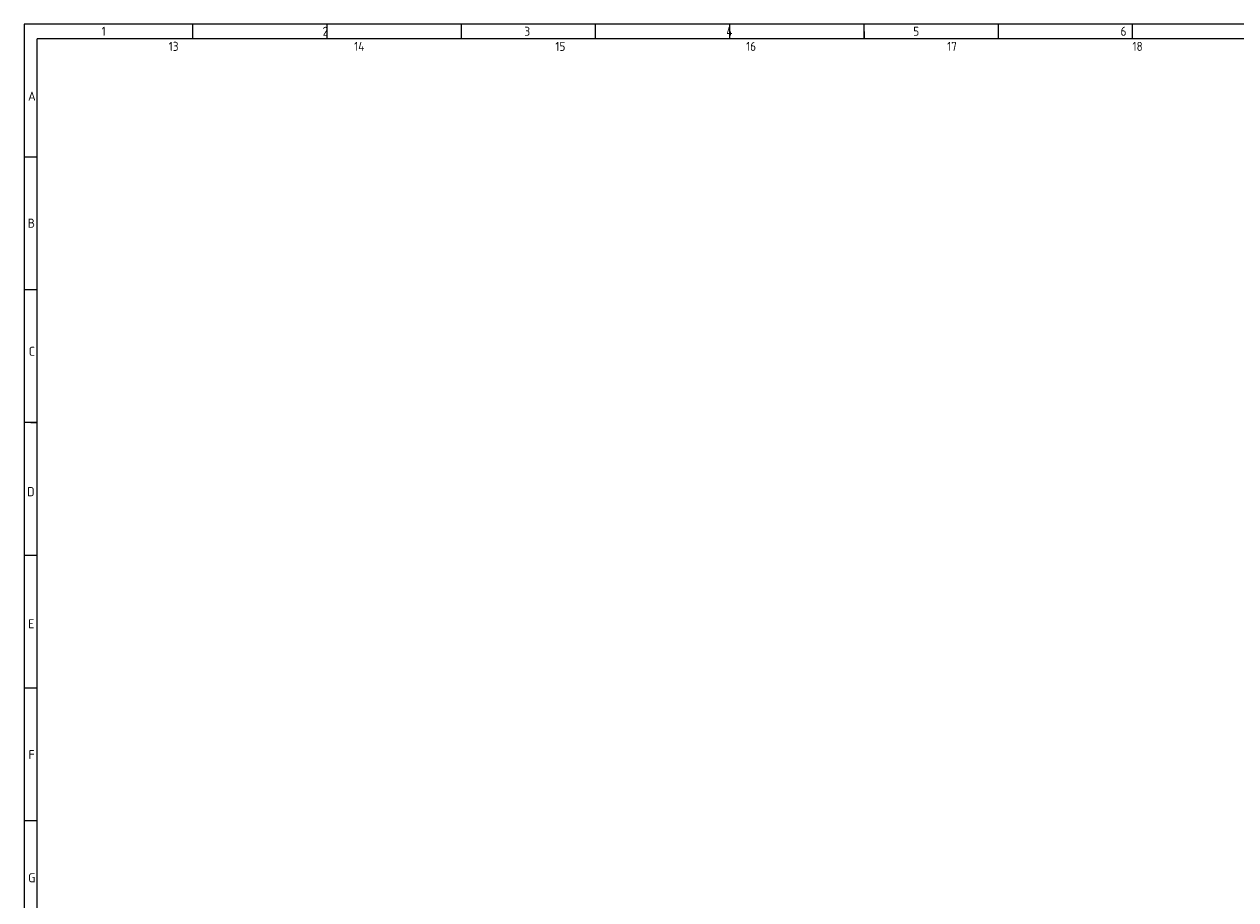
# Model space of a CAD drawing. Header units: millimetres. Extents: x 7 to 819, y 6 to 587.
# Tile 9 of 17: x 7 to 408, y 297 to 587. Entities that reach past the tile are written whole.
import ezdxf

# ---------------------------------------------------------------- set-up
doc = ezdxf.new("R2010")
doc.units = ezdxf.units.MM
doc.layers.add('Default', color=7, linetype='Continuous')

msp = doc.modelspace()

# ---------------------------------------------------------------- linework, layer by layer
at = {"layer": 'Default', "color": 7, "linetype": 'Continuous'}
for p, q in [((6.708, 586.67), (6.708, 14.67)), ((819.1, 586.67), (6.708, 586.67)), ((62.6, 581.809), (62.6, 586.67)), ((107.1, 581.809), (107.1, 586.67)), ((151.6, 581.809), (151.6, 586.67)), ((196.1, 581.809), (196.1, 586.67)), ((240.6, 581.809), (240.6, 586.67)), ((240.6, 581.809), (240.6, 586.67)), ((285.1, 581.809), (285.1, 586.67)), ((329.6, 581.809), (329.6, 586.67)), ((374.1, 581.809), (374.1, 586.67)), ((285.1, 584.24), (285.1, 581.809)), ((10.978, 322.67), (10.978, 581.809)), ((819.1, 581.809), (10.978, 581.809)), ((10.978, 542.67), (6.708, 542.67)), ((10.978, 498.67), (6.708, 498.67)), ((10.978, 454.67), (6.708, 454.67)), ((8.843, 454.67), (10.978, 454.67)), ((10.978, 410.67), (6.708, 410.67)), ((10.978, 366.67), (6.708, 366.67)), ((10.978, 322.67), (6.708, 322.67)), ((10.978, 278.67), (10.978, 322.67))]:
    msp.add_line(p, q, dxfattribs=at)

# ---------------------------------------------------------------- texts
at = {"layer": 'Default', "char_height": 3, "attachment_point": 1}
for s, insert, width in [('{\\fSolid Edge ISO|b1||i0||c0|p34;\\C7;\\H3.;\\W0.94;1                                          2                                      3                                      4                                   5                                       6                                     7                                   8                                     9                                      10                                 11                                      12                                    13                                  14                                     15                                   16                                     17                                  18}', (32.361, 585.835), 763.84092), ('{\\fSolid Edge ISO|b1||i0||c0|p34;\\C7;\\H3.;\\W1.;A}', (7.967, 564.344), 1.63637), ('{\\fSolid Edge ISO|b1||i0||c0|p34;\\C7;\\H3.;\\W1.;B}', (7.849, 522.241), 1.70456), ('{\\fSolid Edge ISO|b1||i0||c0|p34;\\C7;\\H3.;\\W1.;C}', (8.201, 479.787), 1.56819), ('{\\fSolid Edge ISO|b1||i0||c0|p34;\\C7;\\H3.;\\W1.;D}', (7.673, 433.281), 1.77274), ('{\\fSolid Edge ISO|b1||i0||c0|p34;\\C7;\\H3.;\\W1.;E}', (8.025, 389.505), 1.63637), ('{\\fSolid Edge ISO|b1||i0||c0|p34;\\C7;\\H3.;\\W1.;F}', (8.135, 346.112), 1.70456), ('{\\fSolid Edge ISO|b1||i0||c0|p34;\\C7;\\H3.;\\W1.;G}', (8.012, 305.312), 1.77274)]:
    msp.add_mtext(s, dxfattribs=dict(at, insert=insert, width=width))

doc.saveas('drawing.dxf')
